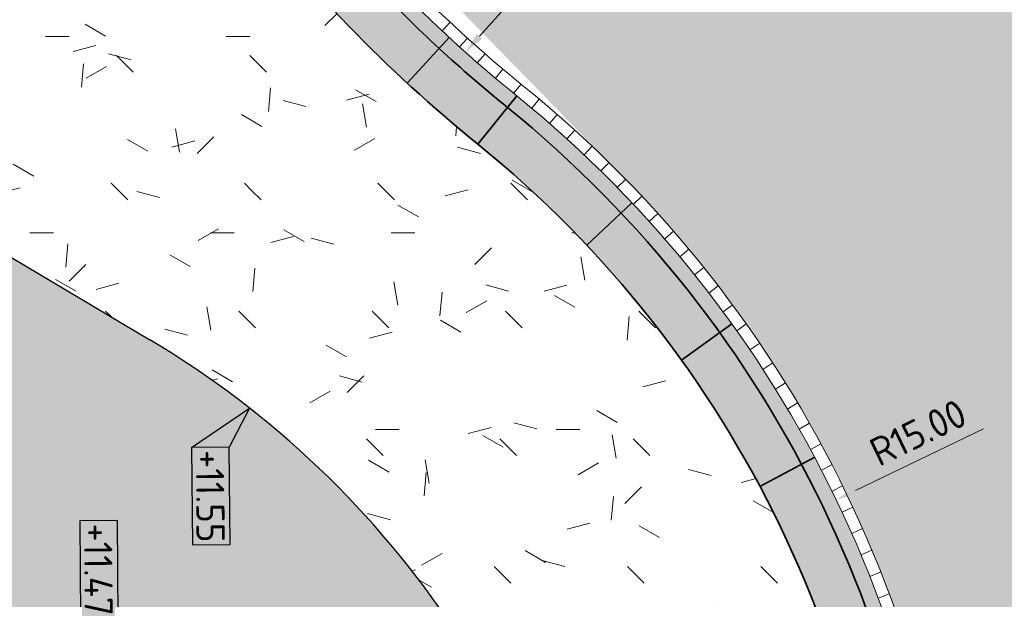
# Model space of a CAD drawing. Header units: metres. Extents: x 233373 to 233535, y 554162 to 554421.
# Tile 4 of 17: x 233414 to 233426, y 554218 to 554225. Entities that reach past the tile are written whole.
import ezdxf
from ezdxf.enums import TextEntityAlignment as Align

# ---------------------------------------------------------------- set-up
doc = ezdxf.new("R2010")
doc.units = ezdxf.units.M
doc.layers.get('Defpoints').update_dxf_attribs({"color": 241})
for name, color, linetype, lineweight, true_color in [('N-WE-GR-GRAS-A', 7, 'Continuous', 5, 0x99cc00), ('N-WE-VH-VERHARDING_ASFALT_HOOFDRIJBAAN-A', 7, 'Continuous', 5, 0xc7c7c7), ('N-WE-VH-VERHARDING_ASFALT_ROOD-A', 7, 'Continuous', 5, 0xc99292)]:
    doc.layers.add(name, color=color, linetype=linetype, lineweight=lineweight, true_color=true_color)
for name, color, linetype, lineweight in [('N-WE-VH-GOOT_TEGEL-GD', 170, 'Continuous', 18), ('N-WE-VH-KANTOPSLUITING_ACHTERKANTBAND-G', 7, 'Continuous', 35), ('N-WE-VH-KANTOPSLUITING_ELEMENT-A', 252, 'Continuous', 18), ('N-WE-VH-KANTOPSLUITING_ELEMENT-G', 7, 'Continuous', 35), ('N-WE-VH-KANTOPSLUITING_VOORKANTBAND-G', 7, 'Continuous', 18), ('N-WE-VH-KANTVERHARDING-G', 7, 'Continuous', 25), ('X-XX-AL-AANPIJLING-M', 7, 'Continuous', 18), ('X-XX-AL-HOOGTELABEL_KANTOPSLUITING-S', 7, 'Continuous', 25)]:
    doc.layers.add(name, color=color, linetype=linetype, lineweight=lineweight)
doc.styles.add('NLCS-ISO-ANNOTATIEF-T18', font='NLCS-ISO.ttf', dxfattribs={"height": 1.8})
doc.styles.add('Xref_Ontwerp nieuwe situatie$0$NLCS-ISO', font='NLCS-ISO.ttf')
doc.dimstyles.new('NLCS-ANNOTATIEF-T18-PIJL-A', dxfattribs={"dimtxt": 1.8, "dimasz": 1.35, "dimexe": 2, "dimexo": 2, "dimgap": 0.7, "dimtad": 1, "dimlfac": -1, "dimzin": 0, "dimdsep": 46, "dimtxsty": 'NLCS-ISO-ANNOTATIEF-T18', "dimcen": 0, "dimdle": 2, "dimclrd": 256, "dimclre": 256, "dimclrt": 256, "dimazin": 0, "dimtfac": 1, "dimtofl": 0, "dimtmove": 0, "dimatfit": 3, "dimfxl": 1, "dimtfillclr": 256, "dimtolj": 1, "dimtzin": 0, "dimlwd": 13, "dimlwe": 18, "dimarcsym": 0})
pattern_1 = [(0, (0, 0), (2.5, 2.5), [0.3, -2]), (45, (1, 0.5), (-0.2828427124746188, 4.666904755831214), [0.3, -2]), (29.99999999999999, (0.2, 0.3), (0.5686533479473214, 3.215063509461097), [0.3, -2]), (15, (0.8, 1.2), (0.9640675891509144, 1.811235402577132), [0.3, -2]), (135, (0.4, 5), (-0.07071067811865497, -1.626345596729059), [0.3, -2]), (150, (3, 1), (0.5392304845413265, -1.466025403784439), [0.3, -2]), (165, (0.6000000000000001, 0.1), (0.358630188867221, -1.752536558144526), [0.3, -2]), (85, (1, 1), (-2.18169349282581, 2.600041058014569), [0.3, -2]), (99.99999999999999, (0, 0), (-2.780294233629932, 1.946782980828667), [0.3, -2])]

# ---------------------------------------------------------------- blocks, each defined once
blk = doc.blocks.new('*D49')
at = {"layer": 'Defpoints', "color": 0, "transparency": 16777216}
for p in [(233424.1684792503, 554219.1060543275), (233410.6556929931, 554212.5941723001)]:
    blk.add_point(p, dxfattribs=at)
at = {"layer": 'X-XX-AL-AANPIJLING-M', "lineweight": 13, "transparency": 16777216}
blk.add_line((233426.0422522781, 554220.009035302), (233424.411709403, 554219.223268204), dxfattribs=at)
at = {"layer": 'X-XX-AL-AANPIJLING-M', "transparency": 16777216}
blk.add_solid([(233424.3921737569, 554219.2638065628), (233424.4312450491, 554219.1827298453), (233424.1684792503, 554219.1060543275)], dxfattribs=at)
at = {"layer": 'X-XX-AL-AANPIJLING-M', "transparency": 16777216, "insert": (233425.209675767, 554219.9630314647), "char_height": 0.36, "attachment_point": 5, "rotation": 25.729659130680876, "style": 'NLCS-ISO-ANNOTATIEF-T18'}
blk.add_mtext('\\A1;R15.00', dxfattribs=at)
blk = doc.blocks.new('*U9')
at = {"layer": 'N-WE-VH-GOOT_TEGEL-GD', "ltscale": 0.2, "flags": 128}
blk.add_lwpolyline([(-0.000748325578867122, 0.1499981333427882), (0, 0)], dxfattribs=at)
blk = doc.blocks.new('*U10')
at = {"layer": 'N-WE-VH-GOOT_TEGEL-GD', "color": 0, "linetype": 'ByBlock', "lineweight": -2, "transparency": 16777216}
for p, rotation in [((233419.251723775, 554225.1850676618), 136.9487162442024), ((233419.472657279, 554224.9821236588), 137.9116705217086), ((233419.6969702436, 554224.7829213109), 138.8746247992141), ((233419.9245993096, 554224.5875168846), 139.8375790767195), ((233420.155480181, 554224.3959655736), 140.8005333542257), ((233420.3871919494, 554224.2054205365), 140.0331458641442), ((233420.6151938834, 554224.0104534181), 138.8985759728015), ((233420.8392906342, 554223.8110099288), 137.7640060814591), ((233421.0593943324, 554223.6071682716), 136.6294361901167), ((233421.2754186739, 554223.3990083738), 135.4948662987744), ((233421.4872789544, 554223.1866118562), 134.3602964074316), ((233421.6948921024, 554222.9700620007), 133.2257265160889), ((233421.8981767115, 554222.7494437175), 132.0911566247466), ((233422.0970530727, 554222.5248435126), 130.9565867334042), ((233422.2914432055, 554222.2963494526), 129.8220168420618), ((233422.4812708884, 554222.0640511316), 128.6874469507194), ((233422.6664616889, 554221.828039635), 127.552877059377), ((233422.8469429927, 554221.588407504), 126.418307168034), ((233423.022644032, 554221.3452487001), 125.2837372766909), ((233423.1934959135, 554221.0986585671), 124.1491673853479), ((233423.3594316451, 554220.8487337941), 123.0145974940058), ((233423.5203861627, 554220.5955723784), 121.8800276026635), ((233423.6762963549, 554220.3392735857), 120.7454577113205), ((233423.8271010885, 554220.0799379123), 119.6108878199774), ((233423.9727412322, 554219.8176670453), 118.4763179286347), ((233424.1131596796, 554219.5525638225), 117.341748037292), ((233424.2483013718, 554219.2847321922), 116.2071781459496), ((233424.3781133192, 554219.0142771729), 115.0726082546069), ((233424.5025446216, 554218.7413048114), 113.9380383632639), ((233424.6215464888, 554218.4659221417), 112.8034684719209), ((233424.7350722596, 554218.188237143), 111.6688985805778), ((233424.8430774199, 554217.9083586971), 110.5343286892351)]:
    blk.add_blockref('*U9', p, dxfattribs=dict(at, rotation=rotation))
blk = doc.blocks.new('SAL-HOOGTELABEL_KANTOPSLUITING_04-SO')
for p, q in [((0, 0), (2.460741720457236, -1.312415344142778)), ((2.460741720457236, -3.713202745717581), (0, 0)), ((2.460741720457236, -1.312415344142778), (2.460741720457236, -3.713202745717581)), ((8.664244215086, -1.312415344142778), (2.460741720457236, -1.312415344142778)), ((8.664244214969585, -3.713202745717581), (8.664244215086, -1.312415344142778)), ((2.460741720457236, -3.713202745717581), (8.664244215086, -3.713202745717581))]:
    blk.add_line(p, q)
blk.add_solid([(0, 0), (2.460741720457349, -1.312592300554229), (2.460741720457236, -3.713202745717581)])
at = {"style": 'Xref_Ontwerp nieuwe situatie$0$NLCS-ISO'}
blk.add_attdef('...', text='', height=1.8, dxfattribs=at).set_placement((5.582316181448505, -2.552968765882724), align=Align.MIDDLE)
blk = doc.blocks.new('*D64')
at = {"layer": 'Defpoints', "color": 0, "transparency": 16777216}
for p in [(233422.9444490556, 554228.7189234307), (233422.944449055, 554228.7189234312), (233419.4474740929, 554224.8031008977)]:
    blk.add_point(p, dxfattribs=at)
at = {"layer": 'X-XX-AL-AANPIJLING-M', "lineweight": 13, "transparency": 16777216}
blk.add_line((233419.6273185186, 554225.004486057), (233422.764604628, 554228.5175382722), dxfattribs=at)
at = {"layer": 'X-XX-AL-AANPIJLING-M', "transparency": 16777216}
for points in [[(233422.7981688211, 554228.4875642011), (233422.7310404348, 554228.5475123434), (233422.9444490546, 554228.718923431)], [(233419.6608827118, 554224.9745119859), (233419.5937543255, 554225.034460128), (233419.447474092, 554224.8031008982)]]:
    blk.add_solid(points, dxfattribs=at)
at = {"layer": 'X-XX-AL-AANPIJLING-M', "transparency": 16777216, "insert": (233421.4346402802, 554226.5478632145), "char_height": 0.36, "attachment_point": 5, "rotation": 228.23396231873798, "style": 'NLCS-ISO-ANNOTATIEF-T18'}
blk.add_mtext('\\A1;5.25', dxfattribs=at)
blk = doc.blocks.new('SAL-HOOGTELABEL_KANTOPSLUITING_01-SO')
for p, q in [((-8.664244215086, 3.713202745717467), (-8.664244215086, 1.312415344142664)), ((-2.460741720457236, 3.713202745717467), (-8.664244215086, 3.713202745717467)), ((-2.460741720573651, 1.312415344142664), (-2.460741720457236, 3.713202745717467)), ((-2.460741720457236, 3.713202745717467), (0, 0)), ((-8.664244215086, 1.312415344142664), (-2.460741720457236, 1.312415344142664)), ((0, 0), (-2.460741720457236, 1.312415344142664))]:
    blk.add_line(p, q)
blk.add_solid([(-2.460741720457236, 3.713202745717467), (-2.460741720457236, 1.312415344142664), (0, 0)])
at = {"style": 'Xref_Ontwerp nieuwe situatie$0$NLCS-ISO'}
blk.add_attdef('...', text='', height=1.8, dxfattribs=at).set_placement((-5.542669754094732, 2.472649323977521), align=Align.MIDDLE)

msp = doc.modelspace()

# ---------------------------------------------------------------- hatches: boundary and pattern name
at = {"layer": 'N-WE-GR-GRAS-A'}
h = msp.add_hatch(dxfattribs=at)
h.set_pattern_fill('AGR-GRAS_01', color=256, scale=0.1, pattern_type=2)
h.set_pattern_definition(pattern_1)
edge = h.paths.add_edge_path()
edge.add_line((233415.3275882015, 554221.201829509), (233416.0250912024, 554221.9506583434))
edge.add_line((233416.0250912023, 554221.9506583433), (233416.5356839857, 554222.810481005))
edge.add_line((233416.5356839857, 554222.810481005), (233418.2201349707, 554224.8730352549))
edge.add_arc((233431.4371025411, 554238.2287781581), 18.79000000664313, 217.3552753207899, 225.29922309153, ccw=False)
edge.add_arc((233407.5904477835, 554220.0261119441), 11.21000000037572, 37.35527532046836, 90.49023770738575)
edge.add_line((233407.4945332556, 554231.2357016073), (233405.4946064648, 554231.2185892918))
edge.add_line((233405.4946064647, 554231.2185892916), (233404.4961698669, 554231.2100462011))
edge.add_line((233404.496169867, 554231.2100462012), (233404.4961703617, 554231.209987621))
edge.add_line((233404.4961703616, 554231.2099876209), (233403.9961881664, 554231.2057681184))
edge.add_line((233403.9961881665, 554231.2057681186), (233403.4962064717, 554231.2014900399))
edge.add_line((233403.4962064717, 554231.2014900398), (233403.5005898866, 554230.6537176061))
edge.add_line((233403.5005898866, 554230.6537176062), (233403.5024924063, 554230.4665169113))
edge.add_arc((233407.5023560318, 554230.5008611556), 4.000011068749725, 180.491949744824, 239.2966355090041)
edge.add_line((233405.4599767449, 554227.061562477), (233415.3275882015, 554221.201829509))
h = msp.add_hatch(dxfattribs=at)
h.set_pattern_fill('AGR-GRAS_01', color=256, scale=0.1, pattern_type=2)
h.set_pattern_definition(pattern_1)
edge = h.paths.add_edge_path()
edge.add_line((233415.3275882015, 554221.201829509), (233416.0250912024, 554221.9506583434))
edge.add_line((233416.0250912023, 554221.9506583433), (233416.5356839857, 554222.810481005))
edge.add_line((233416.5356839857, 554222.810481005), (233418.2201349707, 554224.8730352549))
edge.add_arc((233431.4371025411, 554238.2287781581), 18.79000000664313, 217.3552753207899, 225.29922309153, ccw=False)
edge.add_arc((233407.5904477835, 554220.0261119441), 11.21000000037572, 37.35527532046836, 90.49023770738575)
edge.add_line((233407.4945332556, 554231.2357016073), (233405.4946064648, 554231.2185892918))
edge.add_line((233405.4946064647, 554231.2185892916), (233404.4961698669, 554231.2100462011))
edge.add_line((233404.496169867, 554231.2100462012), (233404.4961703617, 554231.209987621))
edge.add_line((233404.4961703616, 554231.2099876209), (233403.9961881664, 554231.2057681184))
edge.add_line((233403.9961881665, 554231.2057681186), (233403.4962064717, 554231.2014900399))
edge.add_line((233403.4962064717, 554231.2014900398), (233403.5005898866, 554230.6537176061))
edge.add_line((233403.5005898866, 554230.6537176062), (233403.5024924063, 554230.4665169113))
edge.add_arc((233407.5023560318, 554230.5008611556), 4.000011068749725, 180.491949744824, 239.2966355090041)
edge.add_line((233405.4599767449, 554227.061562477), (233415.3275882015, 554221.201829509))
h = msp.add_hatch(dxfattribs=at)
h.set_pattern_fill('AGR-GRAS_01', color=256, scale=0.1, pattern_type=2)
h.set_pattern_definition(pattern_1)
edge = h.paths.add_edge_path()
edge.add_line((233420.5739556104, 554214.9423284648), (233421.5074060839, 554215.2733970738))
edge.add_line((233421.5074060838, 554215.2733970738), (233422.446890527, 554215.6159886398))
edge.add_line((233422.4468905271, 554215.6159886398), (233424.374002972, 554216.2998532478))
edge.add_arc((233410.6556929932, 554212.5941722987), 14.20999999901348, 15.11633770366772, 50.96908056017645)
edge.add_arc((233431.437102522, 554238.2287781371), 18.78999997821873, 225.2992230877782, 230.9690805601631, ccw=False)
edge.add_line((233418.2201349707, 554224.8730352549), (233416.5356839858, 554222.810481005))
edge.add_line((233416.5356839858, 554222.8104810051), (233416.0250912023, 554221.9506583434))
edge.add_line((233416.0250912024, 554221.9506583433), (233415.3275882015, 554221.2018295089))
edge.add_arc((233409.2987752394, 554210.8204541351), 12.00497981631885, 20.080925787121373, 59.85482725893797, ccw=False)
h = msp.add_hatch(dxfattribs=at)
h.set_pattern_fill('AGR-GRAS_01', color=256, scale=0.1, pattern_type=2)
h.set_pattern_definition(pattern_1)
edge = h.paths.add_edge_path()
edge.add_line((233420.5739556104, 554214.9423284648), (233421.5074060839, 554215.2733970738))
edge.add_line((233421.5074060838, 554215.2733970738), (233422.446890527, 554215.6159886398))
edge.add_line((233422.4468905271, 554215.6159886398), (233424.374002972, 554216.2998532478))
edge.add_arc((233410.6556929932, 554212.5941722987), 14.20999999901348, 15.11633770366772, 50.96908056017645)
edge.add_arc((233431.437102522, 554238.2287781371), 18.78999997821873, 225.2992230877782, 230.9690805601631, ccw=False)
edge.add_line((233418.2201349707, 554224.8730352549), (233416.5356839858, 554222.810481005))
edge.add_line((233416.5356839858, 554222.8104810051), (233416.0250912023, 554221.9506583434))
edge.add_line((233416.0250912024, 554221.9506583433), (233415.3275882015, 554221.2018295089))
edge.add_arc((233409.2987752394, 554210.8204541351), 12.00497981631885, 20.080925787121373, 59.85482725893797, ccw=False)
h = msp.add_hatch(dxfattribs=at)
h.set_pattern_fill('AGR-GRAS_01', color=256, scale=0.1, pattern_type=2)
h.set_pattern_definition(pattern_1)
edge = h.paths.add_edge_path()
edge.add_line((233413.6640180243, 554213.093955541), (233413.6640177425, 554212.3889555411))
edge.add_line((233413.6640177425, 554212.3889555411), (233415.9960178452, 554212.6459546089))
edge.add_line((233415.9960178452, 554212.6459546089), (233415.9968675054, 554210.897075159))
edge.add_line((233415.9968675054, 554210.897075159), (233417.4715484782, 554211.1026165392))
edge.add_line((233417.4715484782, 554211.1026165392), (233417.3683312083, 554211.8431610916))
edge.add_arc((233409.4623661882, 554210.7413665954), 7.982370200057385, 7.933779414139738, 9.749628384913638)
edge.add_line((233417.3294482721, 554212.0931260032), (233417.3217368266, 554212.0913310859))
edge.add_line((233417.3217368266, 554212.0913310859), (233416.356388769, 554211.8625718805))
edge.add_line((233416.356388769, 554211.8625718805), (233416.1240397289, 554212.843342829))
edge.add_line((233416.1240397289, 554212.843342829), (233417.0988941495, 554213.0661855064))
edge.add_arc((233409.4449244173, 554210.7387948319), 8.000000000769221, 16.91327272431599, 59.29667719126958)
edge.add_line((233413.529666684, 554217.6173761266), (233413.0190739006, 554216.7575534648))
edge.add_line((233413.0190739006, 554216.7575534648), (233412.159251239, 554217.2681462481))
edge.add_line((233412.159251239, 554217.2681462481), (233412.6698440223, 554218.12796891))
edge.add_line((233412.6698440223, 554218.12796891), (233405.6020588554, 554222.3250670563))
edge.add_line((233405.6020588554, 554222.3250670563), (233405.0914660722, 554221.4652443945))
edge.add_line((233405.0914660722, 554221.4652443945), (233404.2316434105, 554221.975837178))
edge.add_line((233404.2316434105, 554221.975837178), (233404.7422361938, 554222.8356598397))
edge.add_line((233404.7422361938, 554222.8356598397), (233403.8824135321, 554223.346252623))
edge.add_line((233403.8824135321, 554223.346252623), (233403.7802949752, 554223.1742880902))
edge.add_line((233403.7802949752, 554223.1742880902), (233403.3154870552, 554223.4503072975))
edge.add_arc((233407.5023478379, 554230.5008530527), 8.199999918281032, 235.779673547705, 239.2966771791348, ccw=False)
edge.add_line((233402.8908584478, 554223.7204279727), (233396.2921997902, 554219.9270335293))
edge.add_arc((233387.8198162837, 554234.7571594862), 17.07963460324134, 270.48951566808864, 299.7391312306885, ccw=False)
edge.add_line((233387.9657371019, 554217.6781482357), (233383.3948392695, 554217.6390356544))
edge.add_line((233383.3948392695, 554217.6390356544), (233383.3948392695, 554209.4232662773))
edge.add_line((233383.3948392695, 554209.4232662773), (233413.6640180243, 554213.093955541))
h = msp.add_hatch(dxfattribs=at)
h.set_pattern_fill('AGR-GRAS_01', color=256, scale=0.1, pattern_type=2)
h.set_pattern_definition(pattern_1)
edge = h.paths.add_edge_path()
edge.add_line((233413.6640180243, 554213.093955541), (233413.6640177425, 554212.3889555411))
edge.add_line((233413.6640177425, 554212.3889555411), (233415.9960178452, 554212.6459546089))
edge.add_line((233415.9960178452, 554212.6459546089), (233415.9968675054, 554210.897075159))
edge.add_line((233415.9968675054, 554210.897075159), (233417.4715484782, 554211.1026165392))
edge.add_line((233417.4715484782, 554211.1026165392), (233417.3683312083, 554211.8431610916))
edge.add_arc((233409.4623661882, 554210.7413665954), 7.982370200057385, 7.933779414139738, 9.749628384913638)
edge.add_line((233417.3294482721, 554212.0931260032), (233417.3217368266, 554212.0913310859))
edge.add_line((233417.3217368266, 554212.0913310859), (233416.356388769, 554211.8625718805))
edge.add_line((233416.356388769, 554211.8625718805), (233416.1240397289, 554212.843342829))
edge.add_line((233416.1240397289, 554212.843342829), (233417.0988941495, 554213.0661855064))
edge.add_arc((233409.4449244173, 554210.7387948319), 8.000000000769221, 16.91327272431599, 59.29667719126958)
edge.add_line((233413.529666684, 554217.6173761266), (233413.0190739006, 554216.7575534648))
edge.add_line((233413.0190739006, 554216.7575534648), (233412.159251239, 554217.2681462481))
edge.add_line((233412.159251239, 554217.2681462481), (233412.6698440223, 554218.12796891))
edge.add_line((233412.6698440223, 554218.12796891), (233405.6020588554, 554222.3250670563))
edge.add_line((233405.6020588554, 554222.3250670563), (233405.0914660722, 554221.4652443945))
edge.add_line((233405.0914660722, 554221.4652443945), (233404.2316434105, 554221.975837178))
edge.add_line((233404.2316434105, 554221.975837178), (233404.7422361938, 554222.8356598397))
edge.add_line((233404.7422361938, 554222.8356598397), (233403.8824135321, 554223.346252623))
edge.add_line((233403.8824135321, 554223.346252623), (233403.7802949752, 554223.1742880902))
edge.add_line((233403.7802949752, 554223.1742880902), (233403.3154870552, 554223.4503072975))
edge.add_arc((233407.5023478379, 554230.5008530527), 8.199999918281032, 235.779673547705, 239.2966771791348, ccw=False)
edge.add_line((233402.8908584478, 554223.7204279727), (233396.3320708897, 554219.9499543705))
edge.add_arc((233387.803190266, 554234.817921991), 17.14054450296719, 270.5433542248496, 299.8403638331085, ccw=False)
edge.add_line((233387.9657371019, 554217.6781482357), (233383.3948392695, 554217.6390356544))
edge.add_line((233383.3948392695, 554217.6390356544), (233383.3948392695, 554209.4232662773))
edge.add_line((233383.3948392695, 554209.4232662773), (233413.6640180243, 554213.093955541))
at = {"layer": 'N-WE-VH-KANTOPSLUITING_ELEMENT-A'}
h = msp.add_hatch(color=256, dxfattribs=at)
h.dxf.hatch_style = 1
edge = h.paths.add_edge_path()
edge.add_arc((233410.6556929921, 554212.594172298), 14.21000000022, 0.4902377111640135, 50.96908055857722, ccw=False)
edge.add_line((233424.8651728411, 554212.7157552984), (233424.8737289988, 554211.7157919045))
edge.add_line((233424.8737289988, 554211.7157919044), (233425.6637000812, 554211.722551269))
edge.add_line((233425.6637000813, 554211.7225512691), (233425.6589941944, 554212.2725311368))
edge.add_line((233425.6589941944, 554212.2725311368), (233425.3590051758, 554212.2699642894))
edge.add_line((233425.3590051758, 554212.2699642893), (233425.3551549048, 554212.7199478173))
edge.add_line((233425.3551549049, 554212.7199478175), (233425.6551439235, 554212.7225146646))
edge.add_arc((233410.6556929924, 554212.5941722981), 14.99999999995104, 0.4902377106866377, 50.96908055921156)
edge.add_arc((233431.4371025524, 554238.228778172), 18.00000002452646, 223.7247523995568, 230.9690805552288, ccw=False)
edge.add_line((233418.4290675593, 554225.7872739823), (233418.2122669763, 554225.5799155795))
edge.add_line((233418.2122669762, 554225.5799155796), (233417.901229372, 554225.9051164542))
edge.add_line((233417.9012293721, 554225.9051164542), (233418.1220624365, 554226.1163998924))
edge.add_arc((233431.4371025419, 554238.2287781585), 18.00000000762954, 217.3552753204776, 222.2920517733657, ccw=False)
edge.add_arc((233407.5904477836, 554220.0261119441), 12.00000000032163, 37.35527532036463, 90.49023770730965)
edge.add_line((233407.487773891, 554232.0256726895), (233405.9378306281, 554232.0124106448))
edge.add_line((233405.9378306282, 554232.0124106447), (233405.9403974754, 554231.712421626))
edge.add_line((233405.9403974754, 554231.7124216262), (233405.4904139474, 554231.7085713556))
edge.add_line((233405.4904139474, 554231.7085713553), (233405.4878471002, 554232.0085603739))
edge.add_line((233405.4878471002, 554232.0085603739), (233403.4894471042, 554231.9914611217))
edge.add_line((233403.4894471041, 554231.9914611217), (233403.4962064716, 554231.2014900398))
edge.add_line((233403.4962064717, 554231.2014900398), (233403.9961881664, 554231.2057681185))
edge.add_line((233403.9961881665, 554231.2057681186), (233404.496169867, 554231.2100462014))
edge.add_line((233404.496169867, 554231.2100462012), (233407.4945332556, 554231.2357016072))
edge.add_arc((233407.590447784, 554220.0261119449), 11.2099999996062, 37.35527531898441, 90.49023770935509, ccw=False)
edge.add_arc((233431.4371025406, 554238.2287781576), 18.79000000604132, 217.3552753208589, 230.9690805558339)
at = {"layer": 'N-WE-VH-VERHARDING_ASFALT_HOOFDRIJBAAN-A'}
h = msp.add_hatch(color=256, dxfattribs=at)
h.dxf.hatch_style = 1
edge = h.paths.add_edge_path(flags=16)
edge.add_arc((233431.4371208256, 554238.2245143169), 12.75000000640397, 89.9999770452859, 90.49020252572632, ccw=False)
edge.add_arc((233431.4371208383, 554238.2245143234), 12.7499999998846, -12.71785530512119, 89.99997710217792, ccw=False)
edge.add_arc((233431.4371208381, 554238.2245143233), 12.75000000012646, 270.490315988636, 347.2821446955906, ccw=False)
edge.add_arc((233431.4371208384, 554238.2245143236), 12.75000000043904, 180.4870419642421, 270.4903159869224, ccw=False)
edge.add_arc((233431.4371208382, 554238.2245143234), 12.75000000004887, 90.49020258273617, 180.487041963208, ccw=False)
edge = h.paths.add_edge_path()
edge.add_arc((233431.7494380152, 554201.72585054), 1.499999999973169, 180.4902377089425, 360.4902377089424)
edge.add_line((233433.2493831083, 554201.7386847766), (233433.1039284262, 554218.7380624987))
edge.add_arc((233432.6039467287, 554218.73378442), 0.4999999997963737, 0.4902377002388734, 90.49023774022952)
edge.add_line((233432.5996686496, 554219.2337661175), (233430.5997418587, 554219.2166538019))
edge.add_arc((233430.6040199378, 554218.716672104), 0.5000000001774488, 90.49023773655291, 180.490237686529)
edge.add_line((233430.10403824, 554218.7123940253), (233430.2494929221, 554201.7130163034))
edge = h.paths.add_edge_path()
edge.add_arc((233430.2703242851, 554257.7152444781), 0.4999999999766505, 180.4902026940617, 270.4902377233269)
edge.add_line((233430.2746023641, 554257.2152627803), (233432.2745346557, 554257.232375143))
edge.add_arc((233432.2702565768, 554257.7323568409), 0.5000000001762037, 270.4902377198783, 360.4902376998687)
edge.add_line((233432.7702382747, 554257.7366349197), (233432.6932328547, 554266.7363054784))
edge.add_arc((233431.1932877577, 554266.7234717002), 1.5000000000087, 0.4902201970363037, 180.4902201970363)
edge.add_line((233429.6933426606, 554266.710637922), (233429.7703425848, 554257.7109667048))
edge = h.paths.add_edge_path()
edge.add_arc((233452.7221481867, 554263.4425160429), 15.14999999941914, 200.253207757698, 229.8342624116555)
edge.add_arc((233431.4371208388, 554238.2245143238), 17.84999999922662, 17.282144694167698, 49.834262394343, ccw=False)
edge.add_arc((233460.0827235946, 554247.1368340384), 12.14999999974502, 197.2821447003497, 257.1777921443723)
edge.add_line((233457.3863172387, 554235.2898136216), (233457.3863127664, 554235.2897939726))
edge.add_line((233457.3863127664, 554235.2897939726), (233460.02007095, 554234.6953884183))
edge.add_line((233460.02007095, 554234.6953884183), (233458.7652147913, 554229.1352323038))
edge.add_line((233458.7652147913, 554229.1352323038), (233457.7897488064, 554229.355382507))
edge.add_arc((233454.4544732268, 554214.5770728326), 15.1500000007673, 77.28214469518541, 127.9595998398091)
edge.add_line((233445.1356221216, 554226.5220095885), (233445.1252063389, 554226.5353605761))
edge.add_arc((233431.4371282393, 554238.2245079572), 17.99999023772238, 319.2274101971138, 319.5038140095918, ccw=False)
edge.add_arc((233454.4544732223, 554214.5770728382), 15.14999999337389, 128.2815158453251, 134.2264135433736)
edge.add_arc((233431.4371208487, 554238.2245143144), 17.84999998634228, 306.1756133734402, 314.2264135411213, ccw=False)
edge.add_arc((233449.1449853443, 554214.0081658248), 12.14999999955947, 126.1756133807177, 180.4902377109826)
edge.add_line((233436.9954300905, 554213.9042085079), (233437.0039862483, 554212.9042451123))
edge.add_line((233437.0039862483, 554212.9042451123), (233437.1539807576, 554212.9055285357))
edge.add_line((233437.1539807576, 554212.9055285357), (233437.2253777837, 554204.5613143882))
edge.add_arc((233337.2290382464, 554203.7056986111), 99.99999999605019, -5.22035542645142, 0.4902377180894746, ccw=False)
edge.add_line((233436.8142519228, 554194.6070604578), (233435.8942052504, 554184.5370870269))
edge.add_arc((233535.4794189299, 554175.4384488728), 99.99999999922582, 174.779644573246, 180.7881553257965)
edge.add_line((233435.4888800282, 554174.0629017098), (233435.5180198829, 554171.9446829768))
edge.add_line((233435.5180198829, 554171.9446829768), (233435.5643706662, 554170.1920369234))
edge.add_line((233435.5643706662, 554170.1920369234), (233428.465328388, 554170.0042944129))
edge.add_arc((233328.4687045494, 554169.1825736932), 100.0000000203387, 0.4708165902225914, 6.20083084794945)
edge.add_line((233427.8836443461, 554179.9839508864), (233426.307418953, 554194.4913928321))
edge.add_arc((233525.7223587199, 554205.2927700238), 99.9999999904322, 180.4902377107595, 186.2008308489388, ccw=False)
edge.add_line((233425.7260191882, 554204.4371542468), (233425.6637183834, 554211.7182874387))
edge.add_line((233425.6637183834, 554211.7182874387), (233425.8137128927, 554211.7195708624))
edge.add_line((233425.8137128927, 554211.7195708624), (233425.8051567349, 554212.7195342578))
edge.add_arc((233410.6557112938, 554212.5899084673), 15.15000000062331, 0.490237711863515, 44.59997310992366)
edge.add_line((233421.4429108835, 554223.227522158), (233416.2833425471, 554228.5104521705))
edge.add_arc((233407.5904660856, 554220.0218481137), 12.15000000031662, 44.31883662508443, 90.49069668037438)
edge.add_line((233407.4864114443, 554232.1714025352), (233403.4883492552, 554232.1371932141))
edge.add_line((233403.4883492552, 554232.1371932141), (233403.4896326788, 554231.9871987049))
edge.add_line((233403.4896326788, 554231.9871987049), (233399.4896022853, 554231.9530841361))
edge.add_line((233399.4896022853, 554231.9530841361), (233392.9898122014, 554231.8974688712))
edge.add_line((233392.9898122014, 554231.8974688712), (233392.4899308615, 554231.8931857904))
edge.add_line((233392.4899308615, 554231.8931857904), (233392.451381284, 554236.3929149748))
edge.add_line((233392.451381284, 554236.3929149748), (233411.9506515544, 554236.559759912))
edge.add_arc((233411.9463734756, 554237.0597416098), 0.5000000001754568, 270.4902377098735, 360.4902377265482)
edge.add_line((233412.4463551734, 554237.0640196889), (233412.4292428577, 554239.0639464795))
edge.add_arc((233411.9292611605, 554239.0596684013), 0.499999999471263, 0.490237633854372, 90.49023775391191)
edge.add_line((233411.9249830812, 554239.5596500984), (233392.425680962, 554239.3928048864))
edge.add_line((233392.425680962, 554239.3928048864), (233392.3871296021, 554243.892742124))
edge.add_line((233392.3871296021, 554243.892742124), (233392.8871749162, 554243.8970299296))
edge.add_line((233392.8871749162, 554243.8970299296), (233399.3869369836, 554243.9526449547))
edge.add_line((233399.3869369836, 554243.9526449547), (233403.3867915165, 554243.9867580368))
edge.add_line((233403.3867915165, 554243.9867580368), (233403.3880749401, 554243.8367635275))
edge.add_line((233403.3880749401, 554243.8367635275), (233405.9338171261, 554243.8585460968))
edge.add_arc((233405.804191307, 554259.0079915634), 15.15000003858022, 270.4902377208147, 320.8063904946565)
edge.add_line((233417.5456682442, 554249.4340571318), (233417.5457508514, 554249.4339897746))
edge.add_arc((233431.4371208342, 554238.2245143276), 17.84999999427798, 126.1755314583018, 141.0986188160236, ccw=False)
edge.add_arc((233413.7292909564, 554262.4408881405), 12.14999999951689, 306.1755314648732, 360.4902377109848)
edge.add_line((233425.8788462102, 554262.5448454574), (233425.8702900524, 554263.544808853))
edge.add_line((233425.8702900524, 554263.544808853), (233425.7202955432, 554263.5435254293))
edge.add_line((233425.7202955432, 554263.5435254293), (233425.6360837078, 554273.3854141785))
edge.add_arc((233525.6324232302, 554274.2410299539), 99.99999998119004, 174.7795743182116, 180.4902377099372, ccw=False)
edge.add_line((233426.0472207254, 554283.339790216), (233426.925872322, 554292.9565615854))
edge.add_arc((233327.3406697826, 554302.0553218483), 100.0000000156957, 354.7795743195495, 360.3595577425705)
edge.add_line((233427.3387007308, 554302.6828643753), (233427.304791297, 554308.086285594))
edge.add_line((233427.304791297, 554308.086285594), (233434.3921024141, 554308.1307623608))
edge.add_arc((233534.3899319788, 554308.7895743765), 99.99999975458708, 180.3774742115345, 186.2008308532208)
edge.add_line((233434.9749924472, 554297.9881972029), (233436.6157675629, 554282.8866451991))
edge.add_arc((233442.5806639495, 554283.5347278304), 6.000000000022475, 186.200830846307, 257.411370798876)
edge.add_line((233441.2729665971, 554277.6789676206), (233455.71954324, 554274.4527853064))
edge.add_line((233455.71954324, 554274.4527853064), (233454.7900648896, 554270.4486320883))
edge.add_line((233454.7900648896, 554270.4486320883), (233450.2107839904, 554271.4712684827))
edge.add_line((233450.2107839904, 554271.4712684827), (233450.0800142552, 554270.8856924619))
edge.add_arc((233448.0312884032, 554261.7116681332), 9.400000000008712, 77.41137079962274, 200.2532077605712)
edge.add_line((233439.2124720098, 554258.4576740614), (233438.5088430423, 554258.198046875))
at = {"layer": 'N-WE-VH-VERHARDING_ASFALT_ROOD-A'}
h = msp.add_hatch(color=256, dxfattribs=at)
h.dxf.hatch_style = 1
edge = h.paths.add_edge_path()
edge.add_line((233403.4176056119, 554223.62227183), (233413.5296666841, 554217.6173761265))
edge.add_arc((233409.4449244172, 554210.7387948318), 8.000000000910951, 7.934779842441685, 59.296677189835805, ccw=False)
edge.add_line((233417.3683312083, 554211.8431610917), (233417.402525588, 554211.5978294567))
edge.add_line((233417.402525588, 554211.5978294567), (233421.2366695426, 554212.1322333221))
edge.add_line((233421.2366695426, 554212.1322333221), (233421.1882627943, 554212.4795332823))
edge.add_arc((233409.2998008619, 554210.821549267), 12.00351773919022, 7.939353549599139, 59.85643558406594)
edge.add_line((233415.3275882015, 554221.201829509), (233405.4599767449, 554227.0615624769))
edge.add_arc((233407.5023560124, 554230.5008611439), 4.00001104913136, 180.4919495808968, 239.2966356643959, ccw=False)
edge.add_line((233403.5024924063, 554230.4665169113), (233403.4940477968, 554231.4664812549))
edge.add_line((233403.4940477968, 554231.4664812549), (233403.4896143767, 554231.9914625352))
edge.add_line((233403.4896143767, 554231.9914625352), (233399.4895967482, 554231.9573480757))
edge.add_line((233399.4895967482, 554231.9573480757), (233399.4940094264, 554231.4411478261))
edge.add_line((233399.4940094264, 554231.4411478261), (233399.5026407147, 554230.4324038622))
edge.add_arc((233407.5023478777, 554230.5008531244), 7.999999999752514, 180.4902377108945, 189.4061423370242)
edge.add_arc((233397.6368014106, 554228.8665358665), 1.999999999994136, -60.106542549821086, 9.406142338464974, ccw=False)
edge.add_line((233398.6335789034, 554227.1326285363), (233393.8002560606, 554224.3540789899))
edge.add_arc((233387.8195911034, 554234.7575229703), 11.99999999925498, 270.4902606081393, 299.89345745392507, ccw=False)
edge.add_line((233387.9222697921, 554222.7579622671), (233383.3948392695, 554222.7192216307))
edge.add_line((233383.3948392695, 554222.7192216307), (233383.3948392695, 554219.7191118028))
edge.add_line((233383.3948392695, 554219.7191118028), (233387.9479394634, 554219.7580720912))
edge.add_arc((233387.819591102, 554234.7575229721), 15.00000000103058, 270.4902606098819, 299.8934574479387)
edge.add_line((233395.295422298, 554221.7532179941), (233400.1287451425, 554224.5317675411))
edge.add_arc((233401.1255226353, 554222.7978602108), 2.000000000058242, 50.38077256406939, 119.8934574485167, ccw=False)
edge.add_arc((233407.5023478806, 554230.5008531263), 8.000000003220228, 230.3807725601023, 239.2966771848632)

# ---------------------------------------------------------------- linework, layer by layer
at = {"layer": 'N-WE-VH-GOOT_TEGEL-GD', "flags": 128}
msp.add_lwpolyline([(233425.8136945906, 554211.7238346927), (233425.8051384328, 554212.7237980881, 0.2238877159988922), (233420.1962491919, 554224.3627868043, -0.05947139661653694), (233417.2483429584, 554227.3981917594, 0.2360924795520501), (233407.4863931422, 554232.1756663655), (233404.0130797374, 554232.1459470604), (233403.4881636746, 554232.1414570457)], format="xyb", dxfattribs=at)
at = {"layer": 'N-WE-VH-KANTOPSLUITING_ACHTERKANTBAND-G', "flags": 128}
msp.add_lwpolyline([(233424.8651728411, 554212.7157553, 0.2238877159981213), (233419.6042938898, 554223.6325889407, -0.05947139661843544), (233416.5011477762, 554226.8278415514, 0.2360903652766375), (233407.4945332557, 554231.2357016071, 0.2360903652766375)], format="xyb", dxfattribs=at)
at = {"layer": 'N-WE-VH-KANTOPSLUITING_ELEMENT-G'}
for points in [[(233418.2917605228, 554225.6559469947, 0.03161987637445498), (233419.9821377, 554224.0986726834)], [(233425.4651508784, 554212.7208889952, 0.2238877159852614), (233419.9821376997, 554224.0986726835)]]:
    msp.add_lwpolyline(points, format="xyb", dxfattribs=at)
for points in [[(233419.2410646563, 554224.9903243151), (233418.7057941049, 554224.4093032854)], [(233420.1017882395, 554224.2462658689), (233419.6042938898, 554223.6325889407)], [(233421.5669605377, 554222.8870941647), (233420.992300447, 554222.3450002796)], [(233422.8384419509, 554221.3452081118), (233422.1968171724, 554220.8843202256)], [(233423.8936618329, 554219.6479784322), (233423.1964621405, 554219.2764779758)]]:
    msp.add_lwpolyline(points, dxfattribs=at)
at = {"layer": 'N-WE-VH-KANTOPSLUITING_VOORKANTBAND-G', "ltscale": 0.5}
for centre, radius, start, end in [((233431.4371025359, 554238.2287781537), 17.99999999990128, 217.355275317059, 230.9690805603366), ((233410.6556929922, 554212.594172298), 15.00000000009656, 0.4902377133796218, 50.9690805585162)]:
    msp.add_arc(centre, radius, start, end, dxfattribs=at)
at = {"layer": 'N-WE-VH-KANTVERHARDING-G'}
msp.add_line((233405.4599767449, 554227.061562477), (233415.4302660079, 554221.1408558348), dxfattribs=at)
at = {"layer": 'N-WE-VH-KANTVERHARDING-G', "ltscale": 0.5}
msp.add_arc((233409.3031526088, 554210.8229838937), 12, 7.934779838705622, 59.29667719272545, dxfattribs=at)

# ---------------------------------------------------------------- block references
at = {"layer": 'N-WE-VH-GOOT_TEGEL-GD', "rotation": 359.9999771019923}
msp.add_blockref('*U10', (-0.2214707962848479, 0.09323833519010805), dxfattribs=at)
at = {"layer": 'X-XX-AL-HOOGTELABEL_KANTOPSLUITING-S', "xscale": 0.2, "yscale": 0.2, "zscale": 0.2}
for name, p, rotation, values in [('SAL-HOOGTELABEL_KANTOPSLUITING_04-SO', (233416.6997088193, 554220.2723730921), 270.4902377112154, {'...': '+11.55'}), ('SAL-HOOGTELABEL_KANTOPSLUITING_01-SO', (233414.2895113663, 554217.1051106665), 270.4902377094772, {'...': '+11.47'})]:
    msp.add_blockref(name, p, dxfattribs=dict(at, rotation=rotation)).add_auto_attribs(values)

# ---------------------------------------------------------------- dimensions: what is measured, and where the dimension line sits
at = {"layer": 'X-XX-AL-AANPIJLING-M'}
dim = msp.add_aligned_dim(p1=(233419.4474740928, 554224.8031008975), p2=(233422.9444490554, 554228.7189234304), distance=8.250020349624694e-10, dimstyle='NLCS-ANNOTATIEF-T18-PIJL-A', dxfattribs=at)
dim.commit()
dim.dimension.update_dxf_attribs({"geometry": '*D64', "text_midpoint": (233421.4346402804, 554226.5478632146)})
dim = msp.add_radius_dim(center=(233410.6556929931, 554212.5941723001), mpoint=(233424.1684792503, 554219.1060543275), dimstyle='NLCS-ANNOTATIEF-T18-PIJL-A', dxfattribs=at)
dim.commit()
dim.dimension.update_dxf_attribs({"geometry": '*D49', "text_midpoint": (233425.209675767, 554219.9630314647)})

doc.saveas('drawing.dxf')
